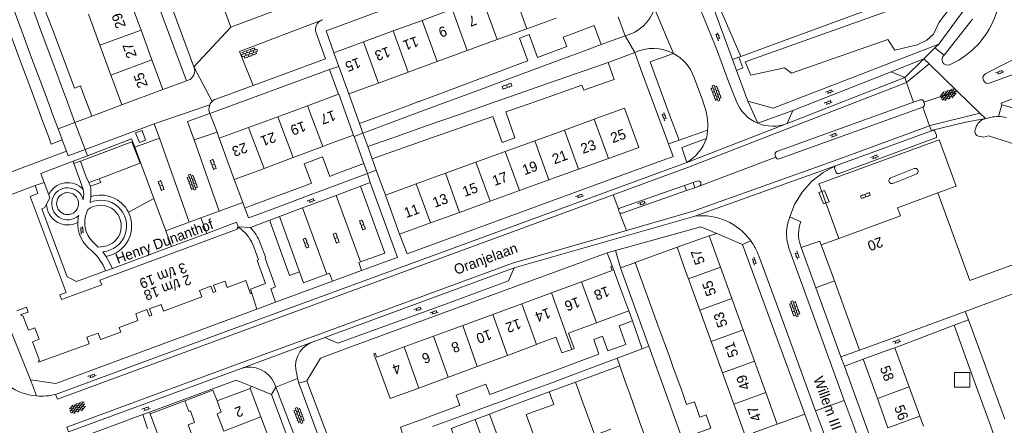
# Model space of a CAD drawing. Extents: x 99476 to 102828, y 406437 to 407931.
# Tile 112 of 162: x 100710 to 100904, y 407059 to 407139. Entities that reach past the tile are written whole.
import ezdxf

# ---------------------------------------------------------------- set-up
doc = ezdxf.new("R2010")
doc.units = 0
doc.header["$MEASUREMENT"] = 0
for name, color, linetype, lineweight in [('BG_bijgebouw', 253, 'Continuous', 0), ('BG_dakoverstek', 253, 'Continuous', 13), ('BG_dakoverstek bijgebouw', 253, 'Continuous', 0), ('BG_gesloten verharding', 253, 'Continuous', 0), ('BG_heg haag', 253, 'Continuous', 0), ('BG_hek', 253, 'Continuous', 0), ('BG_hoofdgebouw', 253, 'Continuous', 13), ('BG_huisnummer', 253, 'Continuous', 0), ('BG_kant verharding', 253, 'Continuous', 0), ('BG_muur', 253, 'Continuous', 0), ('BG_open verharding', 253, 'Continuous', 0), ('BG_raster', 253, 'Continuous', 0), ('BG_schutting', 253, 'Continuous', 0), ('BG_straatnaam', 253, 'Continuous', 0), ('BG_tussenmuur', 253, 'Continuous', 0), ('BG_vlakafsluiter', 253, 'Continuous', 0)]:
    doc.layers.add(name, color=color, linetype=linetype, lineweight=lineweight)
doc.styles.add('Style-WORKING', font='WORKING.shx')

# ---------------------------------------------------------------- blocks, each defined once
blk = doc.blocks.new('S02OV2')
at = {"layer": 'BG_open verharding', "linetype": 'Continuous', "lineweight": 0}
for p, q in [((0.052866, 0.482148), (0.183301, 0.482148)), ((0.183301, -1.01785), (0.183301, 0.982147)), ((0.183301, 0.895191), (0.705039, 0.895191)), ((0.705039, -1.01785), (0.705039, 0.982147)), ((0.705039, 0.43867), (0.835473, 0.43867)), ((0.052866, -0.517416), (0.183301, -0.517416)), ((0.183301, -0.017851), (0.705039, -0.017851)), ((0.183301, -0.930894), (0.705039, -0.930894)), ((0.705039, -0.473938), (0.835473, -0.473938))]:
    blk.add_line(p, q, dxfattribs=at)
blk = doc.blocks.new('S02OV6')
at = {"layer": 'BG_open verharding', "linetype": 'Continuous', "lineweight": 0}
for p, q in [((0, 0.20784), (1.371449, 0.20784)), ((0.085505, 0.20784), (0.085505, 0.268177)), ((0.485, -0.192), (0.486, 0.207)), ((0.885505, 0.20784), (0.885505, 0.31106)), ((1.285, -0.193), (1.285, 0.207)), ((0.268333, -0.19216), (1.549656, -0.19216)), ((0.885505, -0.32925), (0.885505, -0.19216))]:
    blk.add_line(p, q, dxfattribs=at)
blk = doc.blocks.new('S02OV4')
at = {"layer": 'BG_open verharding', "linetype": 'Continuous', "lineweight": 0}
for p, q in [((0, -0.200092), (0, 0.200092)), ((0, 0.2), (3.201, 0.2)), ((0.214, 0.6), (2.9, 0.6)), ((0.4, 0.199), (0.4, 0.6)), ((0.8, 0.6), (0.8, 0.7)), ((0.8, -0.2), (0.8, 0.2)), ((1.2, 0.2), (1.2, 0.6)), ((1.6, 0.6), (1.6, 0.7)), ((1.6, -0.2), (1.6, 0.2)), ((2, 0.199), (2, 0.6)), ((2.4, 0.6), (2.4, 0.7)), ((2.4, -0.2), (2.4, 0.2)), ((2.8, 0.2), (2.8, 0.6)), ((3.2, -0.199908), (3.2, 0.200092)), ((0, -0.2), (3.2, -0.199)), ((0.31, -0.6), (2.9, -0.6)), ((0.4, -0.6), (0.399, -0.2)), ((0.8, -0.7), (0.8, -0.6)), ((1.2, -0.6), (1.2, -0.2)), ((1.6, -0.7), (1.6, -0.6)), ((2, -0.6), (1.999, -0.2)), ((2.4, -0.7), (2.4, -0.6)), ((2.8, -0.6), (2.8, -0.2))]:
    blk.add_line(p, q, dxfattribs=at)
blk = doc.blocks.new('S01GV4')
at = {"layer": 'BG_gesloten verharding', "linetype": 'Continuous', "lineweight": 0}
for p, q in [((0, 0.278304), (0.9421, 0.823239)), ((0, -0.181671), (1.741927, 0.823239)), ((0, 0.098949), (1.593645, -0.823239)), ((0.117, -0.579), (1.53, 0.238)), ((0.163, 0.466), (2.296, -0.767)), ((0.531, -0.801), (3.134, 0.701)), ((0.567, 0.694), (2.709, -0.545)), ((1.118159, 0.823239), (3.097745, -0.32208)), ((1.293565, -0.823239), (3.161206, 0.256049)), ((1.529745, 0.23842), (2.542019, 0.823239)), ((1.91699, 0.823239), (3.161206, 0.104286)), ((2.715943, 0.823239), (3.161206, 0.565645)), ((0, -0.363991), (0.793486, -0.823239)), ((2.092105, -0.823239), (3.161206, -0.205903))]:
    blk.add_line(p, q, dxfattribs=at)

msp = doc.modelspace()

# ---------------------------------------------------------------- linework, layer by layer
at = {"layer": 'BG_bijgebouw', "linetype": 'Continuous', "lineweight": 0}
for p, q in [((100708.685, 407142.398), (100710.776, 407136.78)), ((100712.56, 407142.292), (100714.625, 407136.705)), ((100716.676, 407137.461), (100714.568, 407143.034)), ((100708.626, 407135.998), (100710.559, 407130.777)), ((100710.776, 407136.78), (100712.718, 407131.562)), ((100714.625, 407136.705), (100716.882, 407130.597)), ((100718.98, 407131.37), (100716.676, 407137.461)), ((100820.03, 407132.41), (100824.71, 407134.15)), ((100812.174, 407131.627), (100817.938, 407133.771)), ((100818.527, 407131.851), (100820.03, 407132.41)), ((100710.559, 407130.777), (100712.543, 407125.419)), ((100712.718, 407131.562), (100714.712, 407126.207)), ((100716.882, 407130.597), (100719.046, 407124.738)), ((100721.169, 407125.581), (100718.98, 407131.37)), ((100806.371, 407129.469), (100810.297, 407130.93)), ((100812.868, 407129.747), (100818.527, 407131.851)), ((100821.37, 407128.99), (100826.09, 407130.64)), ((100800.46, 407127.271), (100805.222, 407129.042)), ((100807.069, 407127.591), (100812.868, 407129.747)), ((100820.054, 407128.53), (100814.156, 407126.468)), ((100821.37, 407128.99), (100820.054, 407128.53)), ((100794.548, 407125.072), (100800.46, 407127.271)), ((100801.15, 407125.391), (100807.069, 407127.591)), ((100814.156, 407126.468), (100808.354, 407124.44)), ((100712.543, 407125.419), (100714.32, 407120.62)), ((100714.712, 407126.207), (100716.49, 407121.43)), ((100719.046, 407124.738), (100719.5, 407123.51)), ((100724.56, 407120.06), (100722.81, 407124.74)), ((100788.9, 407122.971), (100794.548, 407125.072)), ((100795.238, 407123.193), (100801.15, 407125.391)), ((100808.354, 407124.44), (100802.525, 407122.402)), ((100815.023, 407124.081), (100820.916, 407126.144)), ((100719.5, 407123.51), (100721.25, 407118.82)), ((100788.762, 407122.92), (100788.9, 407122.971)), ((100789.597, 407121.095), (100795.238, 407123.193)), ((100802.525, 407122.402), (100796.668, 407120.355)), ((100809.212, 407122.045), (100811.267, 407122.765)), ((100814.462, 407123.884), (100815.023, 407124.081)), ((100714.32, 407120.62), (100714.549, 407120.012)), ((100716.49, 407121.43), (100716.726, 407120.804)), ((100716.726, 407120.804), (100717.93, 407117.602)), ((100783.082, 407120.808), (100777.181, 407118.613)), ((100787.327, 407122.387), (100783.082, 407120.808)), ((100783.779, 407118.932), (100789.597, 407121.095)), ((100714.549, 407120.012), (100716.08, 407115.94)), ((100721.25, 407118.82), (100724.56, 407120.06)), ((100777.181, 407118.613), (100777.861, 407116.732)), ((100777.861, 407116.732), (100783.779, 407118.932)), ((100796.668, 407120.355), (100790.71, 407118.272)), ((100797.542, 407117.959), (100803.382, 407120.004)), ((100717.93, 407117.602), (100718.25, 407116.75)), ((100718.76, 407115.41), (100718.25, 407116.75)), ((100790.71, 407118.272), (100784.878, 407116.233)), ((100791.567, 407115.866), (100797.542, 407117.959)), ((100732.444, 407115.052), (100722.31, 407111.209)), ((100734.037, 407110.85), (100732.444, 407115.052)), ((100784.878, 407116.233), (100778.808, 407114.111)), ((100785.755, 407113.831), (100791.567, 407115.866)), ((100778.808, 407114.111), (100779.678, 407111.703)), ((100779.678, 407111.703), (100785.755, 407113.831)), ((100722.31, 407111.209), (100723.407, 407108.312)), ((100726.037, 407107.788), (100734.037, 407110.85)), ((100778.051, 407110.763), (100772.054, 407108.518)), ((100778.771, 407108.839), (100778.051, 407110.763)), ((100772.054, 407108.518), (100771.336, 407108.249)), ((100772.777, 407106.595), (100778.771, 407108.839)), ((100766.223, 407106.334), (100760.525, 407104.201)), ((100767.715, 407106.893), (100766.223, 407106.334)), ((100766.946, 407104.412), (100772.777, 407106.595)), ((100760.525, 407104.201), (100755.957, 407102.491)), ((100761.247, 407102.278), (100766.946, 407104.412)), ((100754.661, 407102.006), (100755.957, 407102.491)), ((100756.677, 407100.567), (100761.247, 407102.278)), ((100830.705, 407084.115), (100828.482, 407090.274)), ((100831.37, 407091.308), (100833.615, 407085.165)), ((100832.929, 407077.95), (100830.705, 407084.115)), ((100833.615, 407085.165), (100835.864, 407079.009)), ((100832.783, 407074.366), (100830.834, 407079.837)), ((100894.064, 407078.989), (100896.913, 407080.082)), ((100896.913, 407080.082), (100899.793, 407072.175)), ((100834.032, 407074.894), (100832.929, 407077.95)), ((100835.864, 407079.009), (100838.114, 407072.853)), ((100896.924, 407071.13), (100894.064, 407078.989)), ((100827.863, 407072.531), (100832.783, 407074.366)), ((100835.154, 407071.785), (100834.032, 407074.894)), ((100824.248, 407073.297), (100819.848, 407071.669)), ((100826.47, 407072.011), (100827.863, 407072.531)), ((100838.114, 407072.853), (100838.253, 407072.472)), ((100899.793, 407072.175), (100901.882, 407066.441)), ((100819.848, 407071.669), (100814.081, 407069.535)), ((100820.526, 407069.794), (100826.47, 407072.011)), ((100828.338, 407071.004), (100822.843, 407068.999)), ((100829.36, 407068.152), (100828.338, 407071.004)), ((100837.379, 407065.621), (100835.154, 407071.785)), ((100838.849, 407070.702), (100840.345, 407066.691)), ((100899.011, 407065.395), (100896.924, 407071.13)), ((100814.77, 407067.647), (100820.526, 407069.794)), ((100822.843, 407068.999), (100819.671, 407067.823)), ((100808.308, 407067.414), (100802.785, 407065.388)), ((100808.999, 407065.494), (100814.77, 407067.647)), ((100830.371, 407065.328), (100829.36, 407068.152)), ((100840.345, 407066.691), (100840.405, 407066.53)), ((100901.882, 407066.441), (100904.023, 407060.565)), ((100814.502, 407065.906), (100805.447, 407062.548)), ((100820.312, 407066.041), (100820.917, 407064.364)), ((100831.373, 407062.533), (100830.371, 407065.328)), ((100839.603, 407059.457), (100837.379, 407065.621)), ((100901.149, 407059.519), (100899.011, 407065.395)), ((100736.038, 407061.609), (100742.844, 407064.113)), ((100742.844, 407064.113), (100743.607, 407062.039)), ((100796.638, 407063.132), (100791.135, 407061.113)), ((100796.935, 407063.241), (100796.638, 407063.132)), ((100797.327, 407061.201), (100803.006, 407063.279)), ((100805.447, 407062.548), (100802.758, 407061.551)), ((100832.381, 407059.718), (100831.373, 407062.533)), ((100738.94, 407053.726), (100736.038, 407061.609)), ((100791.543, 407059.085), (100797.327, 407061.201)), ((100844.088, 407060.93), (100844.042, 407061.059)), ((100799.911, 407060.451), (100795.193, 407058.729)), ((100833.389, 407056.904), (100832.381, 407059.718)), ((100903.503, 407053.051), (100901.149, 407059.519))]:
    msp.add_line(p, q, dxfattribs=at)
at = {"layer": 'BG_bijgebouw', "linetype": 'Continuous', "lineweight": 0, "flags": 128}
for points in [[(100810.297, 407130.93), (100808.67, 407135.363), (100810.557, 407136.089), (100812.174, 407131.627)], [(100817.938, 407133.771), (100817.249, 407135.585), (100818.65, 407136.11)], [(100824.71, 407134.15), (100823.33, 407137.86), (100818.65, 407136.11)], [(100826.09, 407130.64), (100827.25, 407127.3), (100822.53, 407125.65)], [(100722.81, 407124.74), (100722.332, 407126.017), (100721.169, 407125.581)], [(100820.916, 407126.144), (100821.256, 407125.204), (100822.53, 407125.65)], [(100803.382, 407120.004), (100805.202, 407114.919), (100807.722, 407115.802), (100805.938, 407120.899), (100809.212, 407122.045)], [(100716.08, 407115.94), (100716.587, 407114.593), (100718.76, 407115.41)], [(100756.677, 407100.567), (100755.37, 407100.09), (100754.661, 407102.006)], [(100828.482, 407090.274), (100831.336, 407091.283), (100831.37, 407091.308)], [(100830.834, 407079.837), (100828.221, 407078.86), (100829.515, 407075.245), (100826.016, 407073.951)], [(100826.016, 407073.951), (100824.978, 407076.842), (100823.242, 407076.166), (100824.248, 407073.297)], [(100814.081, 407069.535), (100813.286, 407069.241), (100808.308, 407067.414)], [(100803.006, 407063.279), (100805.787, 407064.296), (100808.999, 407065.494)], [(100820.917, 407064.364), (100823.423, 407057.422), (100826.595, 407058.562)], [(100844.042, 407061.059), (100843.014, 407063.927), (100841.494, 407063.412), (100840.891, 407065.225)], [(100809.35, 407052.035), (100812.918, 407053.359), (100809.981, 407061.442), (100815.378, 407063.417), (100815.113, 407064.17)], [(100802.758, 407061.551), (100806.633, 407051.027), (100809.35, 407052.035)], [(100789.215, 407060.409), (100785.215, 407058.941), (100785.725, 407057.543)], [(100795.193, 407058.729), (100796.456, 407055.408), (100801.199, 407057.086), (100799.911, 407060.451)], [(100853.485, 407053.961), (100845.702, 407051.256), (100844.695, 407054.059), (100841.898, 407053.097), (100839.603, 407059.457)]]:
    msp.add_lwpolyline(points, dxfattribs=at)
at = {"layer": 'BG_dakoverstek', "linetype": 'Continuous', "lineweight": 13}
for p, q in [((100812.003, 407075.237), (100807.001, 407073.325)), ((100812.58, 407075.457), (100812.003, 407075.237)), ((100794.628, 407068.773), (100789.188, 407066.773)), ((100794.901, 407068.874), (100794.628, 407068.773))]:
    msp.add_line(p, q, dxfattribs=at)
at = {"layer": 'BG_dakoverstek', "linetype": 'Continuous', "lineweight": 13, "flags": 128}
msp.add_lwpolyline([(100816.356, 407075.172), (100815.755, 407076.637), (100812.58, 407075.457)], dxfattribs=at)
at = {"layer": 'BG_dakoverstek bijgebouw', "linetype": 'Continuous', "lineweight": 0}
for p, q in [((100805.222, 407129.042), (100806.371, 407129.469)), ((100788.762, 407122.92), (100787.327, 407122.387)), ((100811.267, 407122.765), (100814.462, 407123.884)), ((100723.407, 407108.312), (100723.99, 407107.037)), ((100726.037, 407107.788), (100723.99, 407107.037)), ((100838.253, 407072.472), (100838.849, 407070.702)), ((100819.671, 407067.823), (100820.312, 407066.041)), ((100840.405, 407066.53), (100840.891, 407065.225)), ((100814.502, 407065.906), (100815.113, 407064.17)), ((100790.864, 407061.014), (100789.215, 407060.409)), ((100791.135, 407061.113), (100790.864, 407061.014))]:
    msp.add_line(p, q, dxfattribs=at)
at = {"layer": 'BG_dakoverstek bijgebouw', "linetype": 'Continuous', "lineweight": 0, "flags": 128}
for points in [[(100767.715, 407106.893), (100766.28, 407110.728), (100769.901, 407112.083), (100771.336, 407108.249)], [(100894.144, 407069.713), (100894.137, 407066.818), (100897.159, 407066.811), (100897.165, 407069.706), (100894.144, 407069.713)], [(100796.935, 407063.241), (100796.184, 407065.228), (100802.001, 407067.408), (100802.785, 407065.388)], [(100744.777, 407059.878), (100743.937, 407062.161), (100743.607, 407062.039)], [(100843.568, 407057.812), (100846.254, 407058.745), (100845.343, 407061.366), (100844.088, 407060.93)], [(100744.317, 407057.241), (100743.474, 407059.428), (100744.777, 407059.878)]]:
    msp.add_lwpolyline(points, dxfattribs=at)
at = {"layer": 'BG_heg haag', "linetype": 'Continuous', "lineweight": 0}
for p, q in [((100846.76, 407141.36), (100850.523, 407131.173)), ((100850.523, 407131.173), (100851.303, 407129.062)), ((100851.768, 407131.658), (100852.144, 407131.796)), ((100851.303, 407129.062), (100852.149, 407126.77)), ((100766.82, 407068.09), (100771.483, 407055.761))]:
    msp.add_line(p, q, dxfattribs=at)
at = {"layer": 'BG_heg haag', "linetype": 'Continuous', "lineweight": 0, "flags": 128}
for points in [[(100852.144, 407131.796), (100873.371, 407139.6), (100889.238, 407145.51)], [(100775.315, 407074.692), (100769.49, 407072.56), (100766.82, 407068.09)]]:
    msp.add_lwpolyline(points, dxfattribs=at)
at = {"layer": 'BG_hek', "linetype": 'Continuous', "lineweight": 0}
for p, q in [((100832.443, 407129.449), (100837.947, 407114.618)), ((100910.345, 407113.155), (100900.831, 407116.233))]:
    msp.add_line(p, q, dxfattribs=at)
at = {"layer": 'BG_hek', "linetype": 'Continuous', "lineweight": 0, "flags": 128}
msp.add_lwpolyline([(100837.947, 407114.618), (100838.853, 407112.177), (100827.529, 407108.025)], dxfattribs=at)
at = {"layer": 'BG_hoofdgebouw', "linetype": 'Continuous', "lineweight": 13}
for p, q in [((100734.23, 407136.994), (100731.976, 407143.103)), ((100726.141, 407134.011), (100723.893, 407140.123)), ((100795.402, 407141.069), (100789.482, 407138.894)), ((100789.482, 407138.894), (100783.792, 407136.802)), ((100815.825, 407139.353), (100810.112, 407137.259)), ((100736.39, 407131.142), (100734.23, 407136.994)), ((100783.792, 407136.802), (100777.966, 407134.661)), ((100810.112, 407137.259), (100804.253, 407135.111)), ((100777.966, 407134.661), (100772.14, 407132.52)), ((100804.253, 407135.111), (100798.376, 407132.957)), ((100728.294, 407128.155), (100726.141, 407134.011)), ((100772.14, 407132.52), (100773.125, 407129.819)), ((100798.376, 407132.957), (100792.454, 407130.786)), ((100738.55, 407125.29), (100736.39, 407131.142)), ((100792.454, 407130.786), (100786.769, 407128.702)), ((100773.125, 407129.819), (100775.09, 407124.43)), ((100786.769, 407128.702), (100780.941, 407126.566)), ((100728.73, 407126.97), (100728.294, 407128.155)), ((100728.73, 407126.97), (100730.47, 407122.28)), ((100780.941, 407126.566), (100779.78, 407126.14)), ((100730.47, 407122.28), (100738.55, 407125.29)), ((100766.944, 407122.113), (100773.087, 407124.367)), ((100775.09, 407124.43), (100779.78, 407126.14)), ((100761.1, 407119.968), (100766.944, 407122.113)), ((100755.388, 407117.872), (100761.1, 407119.968)), ((100823.326, 407119.479), (100817.467, 407117.352)), ((100824.591, 407119.938), (100823.326, 407119.479)), ((100749.616, 407115.754), (100755.388, 407117.872)), ((100817.467, 407117.352), (100811.649, 407115.241)), ((100752.576, 407107.635), (100749.616, 407115.754)), ((100776.013, 407116.343), (100771.315, 407114.63)), ((100811.649, 407115.241), (100805.852, 407113.137)), ((100769.95, 407114.116), (100764.123, 407111.924)), ((100771.315, 407114.63), (100769.95, 407114.116)), ((100805.852, 407113.137), (100800.066, 407111.036)), ((100764.123, 407111.924), (100758.428, 407109.782)), ((100800.066, 407111.036), (100794.065, 407108.858)), ((100826.109, 407111.782), (100820.26, 407109.661)), ((100757.274, 407109.348), (100752.576, 407107.635)), ((100758.428, 407109.782), (100757.274, 407109.348)), ((100794.065, 407108.858), (100788.33, 407106.777)), ((100820.26, 407109.661), (100814.408, 407107.539)), ((100814.408, 407107.539), (100808.618, 407105.44)), ((100782.264, 407104.577), (100786.934, 407106.27)), ((100788.33, 407106.777), (100786.934, 407106.27)), ((100808.618, 407105.44), (100802.868, 407103.355)), ((100868.892, 407103.017), (100868.063, 407105.274)), ((100785.05, 407096.894), (100782.264, 407104.577)), ((100802.868, 407103.355), (100796.81, 407101.158)), ((100796.81, 407101.158), (100791.132, 407099.099)), ((100870.987, 407097.309), (100868.892, 407103.017)), ((100791.132, 407099.099), (100785.05, 407096.894)), ((100871.445, 407096.063), (100870.987, 407097.309)), ((100839.61, 407094.31), (100845.9, 407096.57)), ((100845.9, 407096.57), (100848.129, 407090.406)), ((100867.95, 407094.78), (100871.445, 407096.063)), ((100841.3, 407089.6), (100839.61, 407094.31)), ((100870.533, 407087.702), (100867.95, 407094.78)), ((100828.98, 407084.97), (100826.87, 407090.64)), ((100841.832, 407088.13), (100841.3, 407089.6)), ((100848.129, 407090.406), (100850.357, 407084.243)), ((100844.061, 407081.967), (100841.832, 407088.13)), ((100875.49, 407074.12), (100870.533, 407087.702)), ((100820.81, 407087.522), (100814.902, 407085.35)), ((100814.902, 407085.35), (100809.094, 407083.216)), ((100828.98, 407084.97), (100830.134, 407081.833)), ((100850.357, 407084.243), (100852.585, 407078.08)), ((100809.094, 407083.216), (100803.381, 407081.115)), ((100830.134, 407081.833), (100823.744, 407079.482)), ((100846.29, 407075.804), (100844.061, 407081.967)), ((100803.381, 407081.115), (100797.518, 407078.96)), ((100880.19, 407075.83), (100896.252, 407081.715)), ((100797.518, 407078.96), (100791.752, 407076.84)), ((100823.744, 407079.482), (100818.265, 407077.467)), ((100852.585, 407078.08), (100854.813, 407071.917)), ((100791.752, 407076.84), (100785.996, 407074.725)), ((100848.519, 407069.641), (100846.29, 407075.804)), ((100880.19, 407075.83), (100875.49, 407074.12)), ((100880.86, 407074.01), (100876.17, 407072.3)), ((100880.86, 407074.01), (100882.435, 407074.585)), ((100882.435, 407074.585), (100885.249, 407066.877)), ((100806.278, 407073.059), (100800.347, 407070.877)), ((100807.001, 407073.325), (100806.278, 407073.059)), ((100876.17, 407072.3), (100878.985, 407064.59)), ((100800.347, 407070.877), (100794.901, 407068.874)), ((100854.813, 407071.917), (100857.042, 407065.754)), ((100850.747, 407063.479), (100848.519, 407069.641)), ((100755.72, 407066.59), (100749.17, 407064.12)), ((100757.811, 407060.986), (100755.72, 407066.59)), ((100787.93, 407066.31), (100788.859, 407066.652)), ((100788.859, 407066.652), (100789.188, 407066.773)), ((100885.249, 407066.877), (100887.342, 407061.144)), ((100857.042, 407065.754), (100859.27, 407059.591)), ((100878.985, 407064.59), (100881.078, 407058.857)), ((100749.17, 407064.12), (100750.012, 407061.893)), ((100852.977, 407057.314), (100850.747, 407063.479)), ((100887.342, 407061.144), (100888.064, 407059.167)), ((100859.27, 407059.591), (100854.57, 407057.89))]:
    msp.add_line(p, q, dxfattribs=at)
at = {"layer": 'BG_hoofdgebouw', "linetype": 'Continuous', "lineweight": 13, "flags": 128}
for points in [[(100776.013, 407116.343), (100773.15, 407124.39), (100773.087, 407124.367)], [(100824.591, 407119.938), (100829.287, 407121.641), (100832.078, 407113.946), (100826.109, 407111.782)], [(100868.063, 407105.274), (100867.513, 407106.772), (100891.114, 407115.437), (100894.466, 407106.308), (100890.889, 407105.007)], [(100704.23, 407101.533), (100706.37, 407102.32), (100705.89, 407103.62), (100713.43, 407106.43)], [(100713.43, 407106.43), (100713.98, 407104.85), (100712.45, 407104.3), (100719.49, 407085.42), (100718.27, 407084.97), (100718.621, 407084.03), (100726.5, 407086.93)], [(100890.889, 407105.007), (100882.942, 407102.053), (100883.515, 407100.495), (100871.445, 407096.063)], [(100931.48, 407071.78), (100931.39, 407072.03), (100928.58, 407071.04), (100925.46, 407079.59), (100922.67, 407078.56), (100919.63, 407086.88), (100916.75, 407085.83), (100913.36, 407095.17), (100907.95, 407093.2), (100908.42, 407091.93), (100897.15, 407087.8), (100890.889, 407105.007)], [(100726.5, 407086.93), (100726.15, 407087.87), (100753.299, 407097.928), (100753.142, 407098.035), (100753.326, 407098.306)], [(100756.39, 407094.422), (100756.202, 407094.888), (100755.985, 407095.341), (100755.823, 407095.637), (100755.651, 407095.924), (100755.369, 407096.34), (100755.062, 407096.739), (100754.844, 407096.992), (100754.614, 407097.238), (100754.268, 407097.572), (100753.868, 407097.911)], [(100756.39, 407094.422), (100757.323, 407091.839), (100757.063, 407091.735), (100758.71, 407087.193), (100755.749, 407086.091), (100756.03, 407085.285)], [(100826.87, 407090.64), (100826.591, 407090.53), (100826.87, 407089.75), (100820.81, 407087.522)], [(100756.03, 407085.285), (100755.775, 407085.18), (100754.86, 407087.76), (100751.19, 407086.42), (100750.78, 407087.64), (100748.48, 407086.85), (100748.93, 407085.6), (100748.44, 407085.41), (100747.98, 407086.67), (100745.72, 407085.85), (100746.19, 407084.57), (100738.63, 407081.78), (100738.18, 407083.05), (100735.92, 407082.25), (100736.35, 407080.97), (100735.88, 407080.78), (100735.39, 407082.08), (100733.19, 407081.22), (100733.63, 407079.96), (100729.93, 407078.57), (100730.28, 407077.66), (100726.28, 407076.19), (100725.83, 407077.45), (100723.59, 407076.63), (100724.05, 407075.35), (100714.08, 407071.72), (100713.99, 407071.96), (100714.29, 407072.07), (100712.91, 407075.75), (100714.2, 407076.251), (100713.341, 407078.48), (100712.091, 407078.01), (100710.991, 407080.94), (100710.7, 407080.83), (100710.61, 407081.08), (100712.06, 407081.58), (100711.74, 407082.52), (100709.81, 407081.85)], [(100896.252, 407081.715), (100908.11, 407086.059), (100909.248, 407082.947), (100910.514, 407083.41), (100916.737, 407066.406)], [(100818.917, 407074.243), (100819.415, 407074.417), (100818.265, 407077.467)], [(100785.996, 407074.725), (100780.57, 407072.73), (100780.25, 407073.5), (100780, 407073.41), (100783.24, 407064.591), (100787.93, 407066.31)], [(100816.356, 407075.172), (100816.97, 407073.565), (100818.917, 407074.243)], [(100750.012, 407061.893), (100749.225, 407061.598), (100750.51, 407058.164)], [(100752.94, 407048.44), (100757.62, 407050.18), (100756.64, 407052.86), (100760.28, 407054.37), (100757.811, 407060.986)]]:
    msp.add_lwpolyline(points, dxfattribs=at)
at = {"layer": 'BG_hoofdgebouw', "linetype": 'Continuous', "lineweight": 13, "extrusion": (0, 0, -1)}
msp.add_arc((-100748.729822, 407091.429993), 8.270691, 123.760233, 128.407572, dxfattribs=at)
at = {"layer": 'BG_kant verharding', "linetype": 'Continuous', "lineweight": 0}
for p, q in [((100743.169, 407127.004), (100735.91, 407146.69)), ((100738.042, 407147.516), (100744.62, 407129.73)), ((100751.88, 407137.58), (100775.42, 407146.36)), ((100749.98, 407142.7), (100751.88, 407137.58)), ((100897.135, 407142.369), (100891.047, 407134.239)), ((100829.399, 407135.842), (100828.017, 407139.587)), ((100897.678, 407139.148), (100892.134, 407132.068)), ((100829.399, 407135.842), (100824.71, 407134.15)), ((100890.302, 407133.502), (100891.047, 407134.239)), ((100831.281, 407132.575), (100826.09, 407130.64)), ((100831.281, 407132.575), (100832.443, 407129.449)), ((100888.125, 407131.35), (100890.302, 407133.502)), ((100890.302, 407133.502), (100892.134, 407132.068)), ((100888.125, 407131.35), (100881.719, 407128.784)), ((100884.371, 407127.638), (100888.125, 407131.35)), ((100893.199, 407130.152), (100894.987, 407131.092)), ((100771.265, 407129.24), (100747.785, 407120.61)), ((100773.087, 407124.367), (100771.265, 407129.24)), ((100881.719, 407128.784), (100862.356, 407121.175)), ((100881.719, 407128.784), (100884.371, 407127.638)), ((100743.169, 407127.004), (100738.55, 407125.29)), ((100743.511, 407127.13), (100743.169, 407127.004)), ((100852.149, 407126.77), (100853.537, 407122.986)), ((100861.229, 407118.62), (100884.371, 407127.638)), ((100748.97, 407123.409), (100756.302, 407126.109)), ((100886.112, 407122.808), (100859.224, 407113.118)), ((100887.432, 407123.284), (100886.112, 407122.808)), ((100888.136, 407122.834), (100888.103, 407122.941)), ((100888.236, 407122.512), (100888.136, 407122.834)), ((100749.173, 407116.928), (100747.785, 407120.61)), ((100855.477, 407118.684), (100862.356, 407121.175)), ((100859.716, 407111.677), (100887.906, 407121.845)), ((100862.356, 407121.175), (100861.229, 407118.62)), ((100903.428, 407122.291), (100902.794, 407120.012)), ((100910.199, 407120.468), (100903.428, 407122.291)), ((100723.271, 407113.512), (100736.79, 407118.55)), ((100736.79, 407118.55), (100737.841, 407115.76)), ((100861.229, 407118.62), (100841.507, 407110.981)), ((100900.271, 407119.597), (100901.278, 407119.826)), ((100744.656, 407115.413), (100749.173, 407116.928)), ((100749.616, 407115.754), (100749.173, 407116.928)), ((100840.007, 407115.37), (100845.613, 407117.335)), ((100870.792, 407110.311), (100889.605, 407117.212)), ((100889.605, 407117.212), (100889.822, 407117.291)), ((100898.193, 407117.352), (100898.51, 407118.158)), ((100737.841, 407115.76), (100733.01, 407113.97)), ((100737.841, 407115.76), (100743.709, 407099.241)), ((100749.605, 407101.423), (100744.656, 407115.413)), ((100871.484, 407108.816), (100890.313, 407115.721)), ((100733.01, 407113.97), (100736.753, 407103.889)), ((100720.864, 407111.217), (100714.566, 407108.821)), ((100723.73, 407112.307), (100720.864, 407111.217)), ((100721.028, 407110.769), (100722.31, 407111.209)), ((100858.908, 407112.411), (100859.044, 407111.997)), ((100722.871, 407105.75), (100721.028, 407110.769)), ((100843.135, 407100.442), (100870.792, 407110.311)), ((100870.599, 407109.696), (100870.836, 407109.107)), ((100886.197, 407109.774), (100881.63, 407107.97)), ((100714.566, 407108.821), (100715.201, 407107.066)), ((100715.201, 407107.066), (100716.079, 407104.637)), ((100723.99, 407107.037), (100724.321, 407106.315)), ((100784.676, 407092.313), (100779.282, 407107.012)), ((100827.529, 407108.025), (100786.529, 407092.993)), ((100841.07, 407106.449), (100842.776, 407107.051)), ((100843.589, 407107.331), (100842.776, 407107.051)), ((100842.776, 407107.051), (100843.116, 407106.015)), ((100882.06, 407106.87), (100886.633, 407108.665)), ((100722.886, 407105.647), (100722.871, 407105.75)), ((100772.585, 407104.505), (100777.399, 407106.309)), ((100841.07, 407106.449), (100828.469, 407102.054)), ((100828.823, 407101.029), (100841.444, 407105.454)), ((100841.444, 407105.454), (100841.07, 407106.449)), ((100841.444, 407105.454), (100843.116, 407106.015)), ((100843.116, 407106.015), (100843.97, 407106.333)), ((100736.753, 407103.889), (100739.11, 407097.54)), ((100749.605, 407101.423), (100754.242, 407103.138)), ((100754.242, 407103.138), (100754.661, 407102.006)), ((100765.991, 407102.033), (100772.585, 407104.505)), ((100777.406, 407091.44), (100772.585, 407104.505)), ((100723.572, 407101.206), (100723.744, 407101.678)), ((100745.992, 407100.086), (100749.605, 407101.423)), ((100761.483, 407100.344), (100765.991, 407102.033)), ((100765.991, 407102.033), (100770.743, 407089.021)), ((100739.11, 407097.54), (100743.709, 407099.241)), ((100743.709, 407099.241), (100745.992, 407100.086)), ((100747.17, 407097.01), (100745.992, 407100.086)), ((100755.727, 407098.186), (100759.547, 407099.618)), ((100759.547, 407099.618), (100761.483, 407100.344)), ((100761.483, 407100.344), (100765.412, 407089.503)), ((100842.936, 407100.371), (100843.135, 407100.442)), ((100861.697, 407100.027), (100861.724, 407100.098)), ((100861.724, 407100.098), (100861.797, 407100.291)), ((100861.797, 407100.291), (100863.946, 407099.312)), ((100844.281, 407098.356), (100827.494, 407093.654)), ((100844.281, 407098.356), (100847.445, 407097.011)), ((100725.816, 407094.344), (100724.706, 407095.445)), ((100740.248, 407094.456), (100747.17, 407097.01)), ((100786.529, 407092.993), (100785.05, 407096.894)), ((100847.445, 407097.011), (100852.452, 407094.884)), ((100726.888, 407094.455), (100725.816, 407094.344)), ((100728.598, 407090.159), (100740.248, 407094.456)), ((100827.494, 407093.654), (100828.482, 407090.274)), ((100861.463, 407094.634), (100861.428, 407094.761)), ((100863.875, 407094.737), (100864.042, 407094.277)), ((100864.042, 407094.277), (100866.919, 407086.369)), ((100825.868, 407093.194), (100775.315, 407074.692)), ((100784.612, 407092.29), (100777.608, 407089.722)), ((100784.676, 407092.313), (100784.612, 407092.29)), ((100826.87, 407090.64), (100825.868, 407093.194)), ((100727.273, 407089.67), (100728.598, 407090.159)), ((100807.621, 407090.259), (100770.369, 407076.586)), ((100777.608, 407089.722), (100771.866, 407087.645)), ((100771.866, 407087.645), (100760.693, 407083.517)), ((100756.03, 407085.285), (100757.022, 407082.16)), ((100830.134, 407081.833), (100830.834, 407079.837)), ((100770.369, 407076.586), (100767.567, 407075.556)), ((100753.901, 407070.515), (100767.567, 407075.556)), ((100871.834, 407072.786), (100875.49, 407074.12)), ((100871.834, 407072.786), (100872.497, 407070.961)), ((100872.497, 407070.961), (100876.17, 407072.3)), ((100719.964, 407058.027), (100753.901, 407070.515)), ((100764.987, 407068.555), (100764.851, 407069.411)), ((100755.861, 407067.018), (100759.857, 407065.379)), ((100760.455, 407067.555), (100760.724, 407066.85)), ((100760.724, 407066.85), (100779.441, 407017.883)), ((100781.3, 407024.62), (100765.26, 407067.619)), ((100759.857, 407065.379), (100782.496, 407004.978)), ((100721.563, 407056.617), (100734.6, 407061.431)), ((100735.532, 407058.715), (100734.6, 407061.431)), ((100736.038, 407061.609), (100735.912, 407061.916)), ((100864.737, 407061.541), (100865.998, 407058.121))]:
    msp.add_line(p, q, dxfattribs=at)
at = {"layer": 'BG_kant verharding', "color": 7, "linetype": 'Continuous', "lineweight": 0}
msp.add_line((100890.611, 407116.353), (100890.379, 407116.958), dxfattribs=at)
at = {"layer": 'BG_kant verharding', "linetype": 'Continuous', "lineweight": 0, "flags": 128}
for points in [[(100822.02, 407155.84), (100770.66, 407136.84), (100772.14, 407132.52)], [(100756.302, 407126.109), (100770.51, 407131.34), (100768.64, 407136.46)], [(100853.537, 407122.986), (100858.519, 407121.633), (100891.047, 407134.239)], [(100838.891, 407132.381), (100834.34, 407130.77), (100838.13, 407120.345), (100840.007, 407115.37)], [(100847.548, 407132.806), (100849.737, 407126.909), (100851.237, 407123.055)], [(100900.321, 407128.459), (100907.413, 407132.086), (100908.877, 407129.462), (100901.162, 407126.588)], [(100844.884, 407122.441), (100844.612, 407123.296), (100842.92, 407127.81)], [(100903.428, 407122.291), (100903.336, 407122.617), (100905.914, 407123.591)], [(100889.822, 407117.291), (100896.076, 407118.826), (100900.271, 407119.597)], [(100845.371, 407115.656), (100845.522, 407116.491), (100845.613, 407117.335)], [(100733.01, 407113.97), (100732.36, 407115.59), (100723.73, 407112.307)], [(100845.371, 407115.656), (100840.525, 407113.93), (100841.507, 407110.981)], [(100900.831, 407116.233), (100899.905, 407115.931), (100898.885, 407116.113)], [(100719.607, 407113.182), (100719.94, 407112.27), (100723.271, 407113.512)], [(100717.441, 407065.406), (100750.579, 407077.618), (100841.507, 407110.981)], [(100861.797, 407100.291), (100862.709, 407102.696), (100864.188, 407105.137), (100866.084, 407107.271), (100868.335, 407109.025), (100870.792, 407110.311)], [(100726.037, 407107.788), (100726.325, 407107.032), (100724.321, 407106.315)], [(100779.282, 407107.012), (100779.281, 407107.014), (100777.399, 407106.309)], [(100722.87, 407103.647), (100723.012, 407104.797), (100722.886, 407105.647)], [(100777.406, 407091.44), (100782.159, 407093.188), (100777.399, 407106.309)], [(100868.063, 407105.274), (100867.46, 407105.07), (100868.37, 407102.84), (100868.892, 407103.017)], [(100868.063, 407105.274), (100868.61, 407105.46), (100869.52, 407103.23), (100868.892, 407103.017)], [(100716.079, 407104.637), (100716.29, 407104.054), (100715.674, 407102.799)], [(100712.497, 407068.248), (100709.708, 407075.277), (100698.621, 407102.96)], [(100715.674, 407102.799), (100715.337, 407102.114), (100714.753, 407101.897)], [(100714.753, 407101.897), (100719.73, 407088.49), (100721.58, 407087.57), (100727.273, 407089.67)], [(100842.936, 407100.371), (100808.052, 407090.417), (100807.621, 407090.259)], [(100867.95, 407094.78), (100867.67, 407095.545), (100864.042, 407094.277)], [(100726.739, 407093.441), (100727.32, 407092.56), (100727.349, 407092.512)], [(100760.693, 407083.517), (100759.726, 407086.181), (100760.688, 407086.559), (100758.62, 407092.197), (100758.748, 407092.265), (100757.684, 407095.109)], [(100852.452, 407094.884), (100859.368, 407076.101), (100864.737, 407061.541)], [(100872.474, 407064.24), (100866.175, 407081.537), (100861.546, 407094.35)], [(100727.349, 407092.512), (100727.936, 407091.533), (100728.598, 407090.159)], [(100777.608, 407089.722), (100777.028, 407091.301), (100777.406, 407091.44)], [(100866.852, 407062.183), (100859.986, 407080.923), (100855.658, 407092.651)], [(100765.412, 407089.503), (100766.198, 407087.334), (100770.743, 407089.021)], [(100770.369, 407076.586), (100772.893, 407075.447), (100794.073, 407083.145), (100806.484, 407087.735), (100807.621, 407090.259)], [(100770.743, 407089.021), (100771.318, 407089.235), (100771.866, 407087.645)], [(100866.919, 407086.369), (100867.822, 407083.885), (100871.834, 407072.786)], [(100757.022, 407082.16), (100717.504, 407067.56), (100712.497, 407068.248)], [(100872.497, 407070.961), (100879.752, 407050.993), (100887.134, 407030.832)], [(100735.912, 407061.916), (100752.956, 407068.209), (100755.861, 407067.018)], [(100765.26, 407067.619), (100764.996, 407068.501), (100764.987, 407068.555)], [(100876.144, 407054.161), (100874.207, 407059.482), (100872.474, 407064.24)], [(100870.534, 407052.109), (100868.771, 407056.944), (100866.852, 407062.183)]]:
    msp.add_lwpolyline(points, dxfattribs=at)
at = {"layer": 'BG_kant verharding', "linetype": 'Continuous', "lineweight": 0, "extrusion": (0, 0, -1)}
for centre, radius, start, end in [((-100612.94409, 407041.681081), 251.679847, 153.06854, 158.77282), ((-100770.562061, 407137.096567), 2.024731, 341.675648, 66.262139), ((-100770.551207, 407137.12178), 1.997282, 66.256011, 71.878918), ((-100742.872945, 407128.938671), 1.917917, 155.631834, 250.56839), ((-100900.773918, 407127.538072), 1.026277, 247.781134, 63.81177), ((-100749.585919, 407121.496972), 2.010124, 22.956951, 47.542572), ((-100749.584, 407121.494), 2.011025, 47.640068, 72.222766), ((-100749.576403, 407121.499851), 2.00024, 333.584848, 22.987343), ((-100900.871901, 407117.064611), 2.602706, 24.84072, 76.651372), ((-100902.748791, 407114.109374), 5.902799, 75.571697, 90.438832), ((-100902.734231, 407114.142163), 5.870141, 90.583388, 106.312365), ((-100899.140168, 407117.068261), 0.988754, 284.955579, 16.6764), ((-100719.823397, 407102.846831), 3.14993, 226.81678, 165.284038), ((-100719.799009, 407102.891981), 2.159078, 37.756536, 159.701177), ((-100714.427593, 407105.068441), 9.971631, 172.818636, 184.748318), ((-100719.798866, 407102.891048), 2.159536, 159.679278, 37.778435), ((-100714.478396, 407105.059613), 9.920272, 184.721794, 191.369355), ((-100726.318299, 407098.49465), 5.071131, 65.359181, 265.241269), ((-100728.477307, 407099.179456), 5.30744, 315.281302, 22.447134), ((-100726.281854, 407098.486913), 4.077222, 51.504965, 261.450343), ((-100728.394188, 407098.995282), 6.601241, 305.647565, 1.742412), ((-100728.393412, 407098.993693), 6.600513, 1.756403, 13.637946), ((-100869.738817, 407096.976334), 8.60101, 345.074272, 20.774258), ((-100865.422303, 407095.636992), 4.08437, 341.633047, 345.784578), ((-100755.534328, 407065.3956), 5.373641, 72.304881, 156.306092)]:
    msp.add_arc(centre, radius, start, end, dxfattribs=at)
at = {"layer": 'BG_kant verharding', "linetype": 'Continuous', "lineweight": 0}
for centre, radius, start, end in [((100827.394138, 407143.783475), 8.190635, 284.168534, 341.577076), ((100886.290437, 407145.674383), 16.978696, 300.810778, 343.288105), ((100834.889995, 407124.789355), 8.58144, 62.209542, 114.869834), ((100834.887407, 407124.790994), 8.581197, 20.598455, 62.189151), ((100892.794553, 407131.181178), 1.105796, 126.680712, 291.453883), ((100833.512432, 407118.212404), 12.132337, 355.85278, 20.397998), ((100858.426754, 407125.787312), 7.691429, 200.808221, 247.44862), ((100887.600466, 407122.785737), 0.525973, 17.169112, 108.68071), ((100887.740057, 407122.342235), 0.524195, 288.455524, 18.896427), ((100858.432981, 407125.840321), 7.742787, 247.556496, 291.168546), ((100837.156652, 407118.511012), 8.696356, 300.016511, 340.834387), ((100859.434965, 407112.599588), 0.559694, 112.143615, 199.691016), ((100859.541743, 407112.176659), 0.529174, 199.846965, 289.226345), ((100871.064372, 407109.88774), 0.503325, 122.761729, 202.392352), ((100871.306558, 407109.287856), 0.504117, 201.023944, 290.608831), ((100886.415603, 407109.219737), 0.595814, 291.399808, 111.524434), ((100843.769274, 407106.828096), 0.534239, 292.06906, 109.721005), ((100881.8371, 407107.416912), 0.59059, 110.528049, 292.173912), ((100828.663427, 407101.547328), 0.540989, 166.676273, 228.364496), ((100828.663266, 407101.549889), 0.540247, 111.074854, 166.936686), ((100828.664949, 407101.54786), 0.542398, 228.281716, 286.941358), ((100844.44426, 407088.587062), 11.927016, 35.913435, 96.302211), ((100870.062749, 407096.929022), 6.564541, 158.714989, 199.506793), ((100749.163422, 407091.850669), 9.122334, 20.927214, 43.986249), ((100844.46997, 407088.599012), 11.899186, 19.908954, 35.939446), ((100717.455947, 407085.832336), 10.540503, 21.351431, 47.720848), ((100769.693546, 407070.943382), 5.079217, 114.751022, 197.559525), ((100714.684611, 407076.568266), 11.498456, 235.712478, 264.862661), ((100714.6807, 407076.583753), 11.513532, 264.888946, 283.871431)]:
    msp.add_arc(centre, radius, start, end, dxfattribs=at)
at = {"layer": 'BG_kant verharding', "color": 7, "linetype": 'Continuous', "lineweight": 0}
for centre, radius, start, end in [((100889.895286, 407116.781244), 0.514997, 20.073049, 98.181136), ((100890.156171, 407116.181204), 0.486193, 288.818182, 20.692283)]:
    msp.add_arc(centre, radius, start, end, dxfattribs=at)
at = {"layer": 'BG_muur', "linetype": 'Continuous', "lineweight": 0}
msp.add_line((100819.671, 407067.823), (100814.502, 407065.906), dxfattribs=at)
at = {"layer": 'BG_raster', "linetype": 'Continuous', "lineweight": 0}
for p, q in [((100845.9, 407096.57), (100847.445, 407097.011)), ((100755.72, 407066.59), (100755.861, 407067.018))]:
    msp.add_line(p, q, dxfattribs=at)
at = {"layer": 'BG_schutting', "linetype": 'Continuous', "lineweight": 0}
for p, q in [((100777.181, 407118.613), (100775.09, 407124.43)), ((100724.56, 407120.06), (100730.47, 407122.28)), ((100718.76, 407115.41), (100719.607, 407113.182)), ((100776.114, 407116.068), (100776.013, 407116.343)), ((100778.051, 407110.763), (100776.114, 407116.068)), ((100719.607, 407113.182), (100703.416, 407107.12)), ((100780.491, 407109.483), (100779.678, 407111.703)), ((100782.264, 407104.577), (100780.491, 407109.483)), ((100752.576, 407107.635), (100754.242, 407103.138)), ((100831.37, 407091.308), (100839.61, 407094.31)), ((100882.435, 407074.585), (100894.064, 407078.989))]:
    msp.add_line(p, q, dxfattribs=at)
at = {"layer": 'BG_schutting', "linetype": 'Continuous', "lineweight": 0, "flags": 128}
msp.add_lwpolyline([(100749.17, 407064.12), (100748.338, 407066.248), (100742.844, 407064.113)], dxfattribs=at)
at = {"layer": 'BG_tussenmuur', "linetype": 'Continuous', "lineweight": 0}
for p, q in [((100807.134, 407145.381), (100810.112, 407137.259)), ((100801.271, 407143.226), (100804.253, 407135.111)), ((100795.402, 407141.069), (100798.376, 407132.957)), ((100789.482, 407138.894), (100792.454, 407130.786)), ((100726.141, 407134.011), (100734.23, 407136.994)), ((100783.792, 407136.802), (100786.769, 407128.702)), ((100777.966, 407134.661), (100780.941, 407126.566)), ((100736.39, 407131.142), (100728.294, 407128.155)), ((100766.944, 407122.113), (100769.95, 407114.116)), ((100761.1, 407119.968), (100764.123, 407111.924)), ((100823.326, 407119.479), (100826.109, 407111.782)), ((100755.388, 407117.872), (100758.428, 407109.782)), ((100817.467, 407117.352), (100820.26, 407109.661)), ((100811.649, 407115.241), (100814.408, 407107.539)), ((100805.852, 407113.137), (100808.618, 407105.44)), ((100800.066, 407111.036), (100802.868, 407103.355)), ((100794.065, 407108.858), (100796.81, 407101.158)), ((100788.33, 407106.777), (100791.132, 407099.099)), ((100848.129, 407090.406), (100841.832, 407088.13)), ((100820.81, 407087.522), (100823.744, 407079.482)), ((100814.902, 407085.35), (100818.917, 407074.243)), ((100850.357, 407084.243), (100844.061, 407081.967)), ((100809.094, 407083.216), (100812.003, 407075.237)), ((100803.381, 407081.115), (100806.278, 407073.059)), ((100797.518, 407078.96), (100800.347, 407070.877)), ((100852.585, 407078.08), (100846.29, 407075.804)), ((100791.752, 407076.84), (100794.628, 407068.773)), ((100785.996, 407074.725), (100788.859, 407066.652)), ((100854.813, 407071.917), (100848.519, 407069.641)), ((100878.985, 407064.59), (100885.249, 407066.877)), ((100857.042, 407065.754), (100850.747, 407063.479)), ((100750.51, 407058.164), (100757.811, 407060.986)), ((100887.342, 407061.144), (100881.078, 407058.857))]:
    msp.add_line(p, q, dxfattribs=at)
at = {"layer": 'BG_vlakafsluiter', "linetype": 'Continuous', "lineweight": 0}
for p, q in [((100835.165, 407141.195), (100838.891, 407132.381)), ((100852.144, 407131.796), (100847.792, 407141.746)), ((100751.88, 407137.58), (100744.62, 407129.73)), ((100829.399, 407135.842), (100831.281, 407132.575)), ((100851.768, 407131.658), (100850.523, 407131.173)), ((100888.125, 407131.35), (100889.172, 407130.337)), ((100894.702, 407124.985), (100889.172, 407130.337)), ((100744.62, 407129.73), (100748.229, 407122.98)), ((100771.265, 407129.24), (100773.125, 407129.819)), ((100884.371, 407127.638), (100884.71, 407126.697)), ((100884.71, 407126.697), (100886.112, 407122.808)), ((100888.136, 407122.834), (100894.702, 407124.985)), ((100894.702, 407124.985), (100899.151, 407120.68)), ((100853.537, 407122.986), (100855.477, 407118.684)), ((100736.79, 407118.55), (100747.735, 407122.281)), ((100887.906, 407121.845), (100889.257, 407118.161)), ((100900.271, 407119.597), (100899.151, 407120.68)), ((100721.25, 407118.82), (100717.93, 407117.602)), ((100721.25, 407118.82), (100723.271, 407113.512)), ((100777.861, 407116.732), (100776.114, 407116.068)), ((100778.808, 407114.111), (100777.861, 407116.732)), ((100889.257, 407118.161), (100889.605, 407117.212)), ((100840.007, 407115.37), (100837.947, 407114.618)), ((100723.271, 407113.512), (100723.73, 407112.307)), ((100721.028, 407110.769), (100720.864, 407111.217)), ((100859.044, 407111.997), (100843.97, 407106.333)), ((100780.491, 407109.483), (100778.771, 407108.839)), ((100713.43, 407106.43), (100715.201, 407107.066)), ((100778.771, 407108.839), (100779.282, 407107.012)), ((100731.74, 407101.228), (100736.753, 407103.889)), ((100827.028, 407104.594), (100828.137, 407101.672)), ((100829.659, 407097.607), (100828.304, 407101.143)), ((100739.11, 407097.54), (100740.248, 407094.456)), ((100753.326, 407098.306), (100755.727, 407098.186)), ((100852.452, 407094.884), (100854.104, 407095.583)), ((100827.494, 407093.654), (100825.868, 407093.194)), ((100866.919, 407086.369), (100870.533, 407087.702)), ((100757.022, 407082.16), (100760.693, 407083.517)), ((100896.913, 407080.082), (100896.252, 407081.715)), ((100832.783, 407074.366), (100834.032, 407074.894)), ((100828.338, 407071.004), (100827.863, 407072.531)), ((100712.497, 407068.248), (100713.655, 407065.116)), ((100764.987, 407068.555), (100760.724, 407066.85)), ((100760.724, 407066.85), (100759.857, 407065.379)), ((100766.82, 407068.09), (100765.26, 407067.619)), ((100866.852, 407062.183), (100872.474, 407064.24)), ((100734.6, 407061.431), (100735.912, 407061.916)), ((100802.758, 407061.551), (100799.911, 407060.451)), ((100864.737, 407061.541), (100859.27, 407059.591))]:
    msp.add_line(p, q, dxfattribs=at)
at = {"layer": 'BG_vlakafsluiter', "linetype": 'Continuous', "lineweight": 0, "flags": 128}
for points in [[(100890.364, 407144.102), (100853.006, 407130.728), (100854.092, 407128.114), (100860.748, 407129.575), (100862.084, 407128.541), (100881.02, 407135.138), (100882.444, 407133.006), (100886.842, 407134.093), (100888.732, 407134.975), (100890.004, 407136.204), (100891.081, 407138.401), (100891.956, 407139.584), (100894.04, 407142.221), (100894.025, 407142.805)], [(100769.747, 407138.95), (100753.6, 407132.764), (100756.302, 407126.109)], [(100851.768, 407131.658), (100852.524, 407129.594), (100851.303, 407129.062)], [(100889.172, 407130.337), (100884.734, 407126.706), (100884.71, 407126.697)], [(100884.71, 407126.697), (100861.592, 407117.688), (100841.868, 407110.049), (100827.028, 407104.594)], [(100747.785, 407120.61), (100743.389, 407118.994), (100744.656, 407115.413)], [(100889.257, 407118.161), (100889.38, 407118.206), (100899.151, 407120.68)], [(100733.173, 407116.798), (100734.443, 407117.253), (100735.139, 407115.352), (100733.911, 407114.886), (100733.173, 407116.798)], [(100829.659, 407097.607), (100842.6, 407101.313), (100870.522, 407111.282), (100889.257, 407118.161)], [(100827.028, 407104.594), (100750.923, 407076.679), (100717.787, 407064.468), (100717.441, 407065.406)], [(100747.17, 407097.01), (100752.971, 407099.232), (100753.326, 407098.306)], [(100765.412, 407089.503), (100763.449, 407088.788), (100759.858, 407098.61), (100759.547, 407099.618)], [(100829.659, 407097.607), (100807.276, 407091.198), (100770.024, 407077.525), (100753.556, 407071.453), (100719.619, 407058.965), (100719.964, 407058.027)]]:
    msp.add_lwpolyline(points, dxfattribs=at)
at = {"layer": 'BG_vlakafsluiter', "linetype": 'Continuous', "lineweight": 0, "extrusion": (0, 0, -1)}
for centre, radius, start, end in [((-100719.82302, 407102.847032), 4.1499, 25.551873, 137.568565), ((-100726.318542, 407098.49406), 6.071791, 71.231777, 153.239042), ((-100719.823295, 407102.846665), 4.149568, 241.614597, 359.341848)]:
    msp.add_arc(centre, radius, start, end, dxfattribs=at)
at = {"layer": 'BG_vlakafsluiter', "linetype": 'Continuous', "lineweight": 0}
msp.add_arc((100726.317949, 407098.495492), 6.071675, 279.776962, 26.746373, dxfattribs=at)

# ---------------------------------------------------------------- block references
at = {"layer": 'BG_gesloten verharding', "linetype": 'Continuous', "lineweight": 0, "rotation": 20.173945}
for p in [(100891.466, 407123.736), (100720.256, 407062.219)]:
    msp.add_blockref('S01GV4', p, dxfattribs=at)
at = {"layer": 'BG_open verharding', "linetype": 'Continuous', "lineweight": 0}
for name, p, rotation in [('S02OV6', (100847.923, 407134.945), 110.30125), ('S02OV4', (100754.082, 407131.916), 20.173945), ('S02OV6', (100902.301, 407128.386), 20.428617), ('S02OV2', (100806.055, 407126.375), 289.2684149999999), ('S02OV4', (100847.857, 407123.101), 110.609693), ('S02OV6', (100868.865, 407124.573), 21.280166), ('S02OV6', (100868.621, 407122.443), 21.280166), ('S02OV6', (100837.373, 407119.243), 109.992894), ('S02OV6', (100869.649, 407116.057), 19.811812), ('S02OV2', (100748.022, 407110.442), 20.06635), ('S02OV6', (100877.727, 407111.757), 21.280166), ('S02OV2', (100737.745, 407106.314), 20.06635), ('S02OV4', (100744.851, 407105.567), 109.449569), ('S02OV2', (100876.5, 407104.878), 290.3749), ('S02OV6', (100766.941, 407103.198), 19.992894), ('S02OV6', (100819.721, 407104.096), 19.992894), ('S02OV6', (100831.989, 407102.696), 19.214312), ('S02OV2', (100778.184, 407098.829), 199.322482), ('S02OV6', (100722.688, 407096.84), 94.41628299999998), ('S02OV2', (100767.091, 407095.267), 199.322482), ('S02OV2', (100773.021, 407096.245), 199.322482), ('S02OV6', (100862.934, 407093.514), 289.939048), ('S02OV6', (100854.506, 407092.328), 290.247502), ('S02OV6', (100787.941, 407081.897), 19.992894), ('S02OV6', (100791.115, 407081.234), 19.992894), ('S02OV6', (100882.102, 407075.498), 20.06635), ('S02OV6', (100723.872, 407068.746), 20.247502), ('S02OV6', (100734.494, 407062.285), 20.247502), ('S02OV4', (100765.883, 407059.781), 110.918205)]:
    msp.add_blockref(name, p, dxfattribs=dict(at, rotation=rotation))
at = {"layer": 'BG_open verharding', "color": 7, "linetype": 'Continuous', "lineweight": 0, "rotation": 289.811812}
msp.add_blockref('S02OV4', (100862.18, 407083.705), dxfattribs=at)

# ---------------------------------------------------------------- texts
at = {"layer": 'BG_huisnummer', "linetype": 'Continuous', "lineweight": 0, "style": 'Style-WORKING'}
for s, rotation, p in [('29', 110.247502, (100731.286, 407137.749)), ('7', 200.173945, (100799.742, 407140.001)), ('9', 200.173945, (100793.916, 407137.859)), ('27', 110.247502, (100733.446, 407131.897)), ('11', 200.173945, (100788.334, 407135.807)), ('13', 200.173945, (100782.777, 407133.766)), ('15', 200.173945, (100776.951, 407131.625)), ('25', 110.247502, (100735.606, 407126.044)), ('17', 200.06635, (100772.062, 407121.276)), ('19', 200.06635, (100766.189, 407119.135)), ('21', 200.06635, (100760.317, 407116.994)), ('25', 19.939048, (100826.977, 407114.756)), ('23', 200.06635, (100754.716, 407114.952)), ('23', 19.939048, (100821.099, 407112.625)), ('21', 19.939048, (100815.491, 407110.591)), ('19', 19.939048, (100809.613, 407108.46)), ('17', 19.939048, (100803.734, 407106.328)), ('15', 19.939048, (100797.856, 407104.197)), ('13', 19.939048, (100791.977, 407102.065)), ('11', 19.939048, (100786.37, 407100.032)), ('20', 200.173945, (100879.648, 407096.412)), ('57', 109.885165, (100845.136, 407091.329)), ('3 t/m 19', 200.3749, (100742.768, 407091.361)), ('2 t/m 18', 200.30125, (100743.637, 407089.016)), ('55', 109.885165, (100847.364, 407085.166)), ('18', 200.173945, (100825.874, 407086.72)), ('16', 200.173945, (100820.087, 407084.593)), ('14', 200.173945, (100814.299, 407082.465)), ('12', 200.173945, (100808.512, 407080.338)), ('53', 109.885165, (100849.592, 407079.003)), ('10', 200.173945, (100802.724, 407078.21)), ('8', 200.173945, (100796.423, 407075.894)), ('51', 109.885165, (100851.723, 407073.11)), ('6', 200.173945, (100790.635, 407073.766)), ('4', 200.173945, (100784.848, 407071.639)), ('58', 290.06635, (100879.448, 407070.61)), ('49', 109.885165, (100854.049, 407066.676)), ('2', 200.663303, (100753.847, 407063.211)), ('47', 109.885165, (100856.277, 407060.513)), ('56', 290.06635, (100882.263, 407062.9))]:
    msp.add_text(s, height=2, rotation=rotation, dxfattribs=at).set_placement(p)
at = {"layer": 'BG_straatnaam', "linetype": 'Continuous', "lineweight": 0, "style": 'Style-WORKING'}
for s, rotation, p in [('Henry Dunanthof', 20.247502, (100729.678, 407091.034)), ('Oranjelaan', 20.120166, (100796.177, 407088.873)), ('Willem III Straat', 290.06635, (100866.378, 407068.512))]:
    msp.add_text(s, height=2, rotation=rotation, dxfattribs=at).set_placement(p)

doc.saveas('drawing.dxf')
